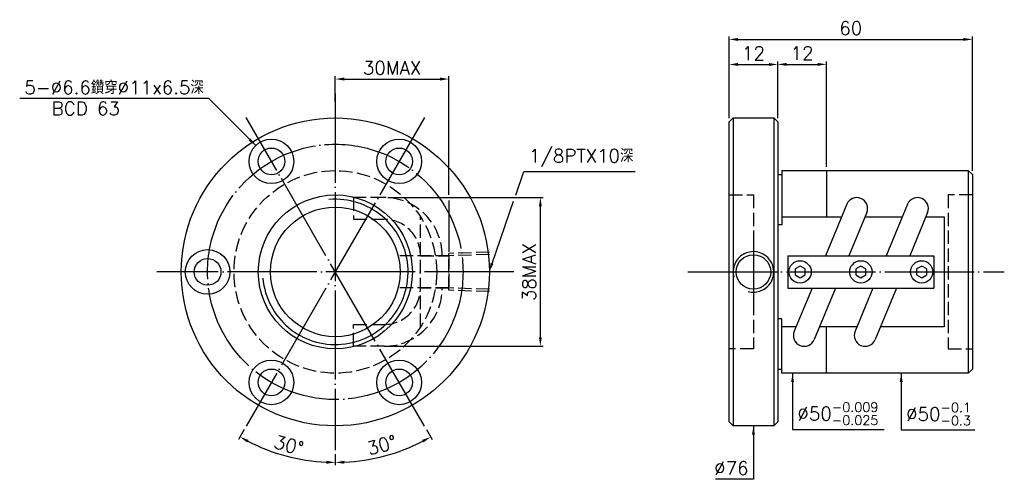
# Model space of a CAD drawing. Header units: millimetres. Extents: x -75 to 168, y 149 to 262.
import ezdxf
from ezdxf.enums import TextEntityAlignment as Align

# ---------------------------------------------------------------- set-up
doc = ezdxf.new("R2010")
doc.units = ezdxf.units.MM
doc.header["$LTSCALE"] = 1.1
for name, pattern in [('CENTER', [22, 20, -1, 0, -1]), ('DASHED', [4, 3, -1]), ('THIN', [200000, 200000, 0])]:
    doc.linetypes.add(name, pattern=pattern)
for name, color, linetype in [('NT', 7, 'Continuous'), ('NT-DIM', 2, 'Continuous'), ('SH', 7, 'Continuous')]:
    doc.layers.add(name, color=color, linetype=linetype)
doc.styles.get("Standard").update_dxf_attribs({"font": 'simplex.shx', "bigfont": 'chineset.shx'})
doc.dimstyles.new('ISO-25', dxfattribs={"dimscale": 1.1, "dimtxt": 3, "dimasz": 2, "dimexe": 0.646, "dimexo": 0.862, "dimgap": 1, "dimtad": 1, "dimdec": 3, "dimdsep": 46, "dimtxsty": 'Standard', "dimcen": 1.5, "dimclrd": 256, "dimclre": 256, "dimclrt": 256, "dimazin": 2, "dimtfac": 1, "dimtdec": 3, "dimtmove": 0, "dimatfit": 3, "dimfxl": 0, "dimtolj": 1, "dimlwd": -1, "dimlwe": -1, "dimarcsym": 0})

# ---------------------------------------------------------------- blocks, each defined once
blk = doc.blocks.new('*D49')
at = {"layer": 'Defpoints', "color": 0}
for p in [(112, 251.2), (100, 238), (112, 238)]:
    blk.add_point(p, dxfattribs=at)
at = {"layer": 'NT-DIM'}
for p, q in [((100, 238.95), (100, 251.91)), ((102.2, 251.2), (109.8, 251.2)), ((112, 238.95), (112, 251.91))]:
    blk.add_line(p, q, dxfattribs=at)
for points in [[(102.2, 251.57), (102.2, 250.83), (100, 251.2)], [(109.8, 251.57), (109.8, 250.83), (112, 251.2)]]:
    blk.add_solid(points, dxfattribs=at)
at = {"layer": 'NT-DIM', "insert": (106, 253.95), "char_height": 3.3, "attachment_point": 5}
blk.add_mtext('\\A1;12', dxfattribs=at)
blk = doc.blocks.new('*D51')
at = {"layer": 'Defpoints', "color": 0}
for p in [(30.87, 247.6), (2.87, 241), (30.87, 204)]:
    blk.add_point(p, dxfattribs=at)
at = {"layer": 'NT-DIM'}
for p, q in [((2.87, 241.95), (2.87, 248.31)), ((5.07, 247.6), (28.67, 247.6))]:
    blk.add_line(p, q, dxfattribs=at)
for points in [[(5.07, 247.97), (5.07, 247.23), (2.87, 247.6)], [(28.67, 247.97), (28.67, 247.23), (30.87, 247.6)]]:
    blk.add_solid(points, dxfattribs=at)
at = {"layer": 'NT-DIM', "insert": (16.87, 250.35), "char_height": 3.3, "attachment_point": 5}
blk.add_mtext('\\A1;30MAX', dxfattribs=at)
blk = doc.blocks.new('*D52')
at = {"layer": 'Defpoints', "color": 0}
for p in [(14.88, 218.35), (53.44, 218.35), (14.88, 181.65)]:
    blk.add_point(p, dxfattribs=at)
at = {"layer": 'NT-DIM'}
for p, q in [((15.83, 218.35), (54.16, 218.35)), ((53.44, 183.85), (53.44, 216.15)), ((15.83, 181.65), (54.16, 181.65))]:
    blk.add_line(p, q, dxfattribs=at)
for points in [[(53.08, 216.15), (53.81, 216.15), (53.44, 218.35)], [(53.08, 183.85), (53.81, 183.85), (53.44, 181.65)]]:
    blk.add_solid(points, dxfattribs=at)
at = {"layer": 'NT-DIM', "insert": (50.69, 200), "char_height": 3.3, "attachment_point": 5, "rotation": 90}
blk.add_mtext('\\A1;38MAX', dxfattribs=at)
blk = doc.blocks.new('*D66')
at = {"layer": 'Defpoints', "color": 0}
for p in [(2.87, 244), (24.87, 238.11), (-19.13, 161.89), (-13.22, 155.8), (2.87, 156)]:
    blk.add_point(p, dxfattribs=at)
at = {"layer": 'NT-DIM'}
for p, q in [((-19.61, 161.07), (-21, 158.65)), ((2.87, 155.05), (2.87, 152.26))]:
    blk.add_line(p, q, dxfattribs=at)
blk.add_arc((2.87, 200), 47.03, 242.6803, 267.3197, dxfattribs=at)
for points in [[(-18.89, 157.89), (-18.54, 158.53), (-20.65, 159.27)], [(0.68, 153.38), (0.66, 152.65), (2.87, 152.97)]]:
    blk.add_solid(points, dxfattribs=at)
at = {"layer": 'NT-DIM', "insert": (-8.59, 157.23), "char_height": 3.3, "attachment_point": 5, "rotation": 345}
blk.add_mtext('\\A1;30°', dxfattribs=at)
blk = doc.blocks.new('*D67')
at = {"layer": 'Defpoints', "color": 0}
for p in [(2.87, 244), (-19.13, 238.11), (24.87, 161.89), (2.87, 156), (11.03, 153.68)]:
    blk.add_point(p, dxfattribs=at)
at = {"layer": 'NT-DIM'}
for p, q in [((25.34, 161.07), (26.74, 158.65)), ((2.87, 155.05), (2.87, 152.26))]:
    blk.add_line(p, q, dxfattribs=at)
blk.add_arc((2.87, 200), 47.03, 272.6803, 297.3197, dxfattribs=at)
for points in [[(24.28, 158.53), (24.63, 157.89), (26.38, 159.27)], [(5.08, 152.65), (5.06, 153.38), (2.87, 152.97)]]:
    blk.add_solid(points, dxfattribs=at)
at = {"layer": 'NT-DIM', "insert": (14.33, 157.23), "char_height": 3.3, "attachment_point": 5, "rotation": 15}
blk.add_mtext('\\A1;30°', dxfattribs=at)
blk = doc.blocks.new('*D68')
at = {"layer": 'Defpoints', "color": 0}
for p in [(160, 257.38), (100, 237), (160, 224)]:
    blk.add_point(p, dxfattribs=at)
at = {"layer": 'NT-DIM'}
for p, q in [((100, 237.95), (100, 258.09)), ((160, 224.95), (160, 258.09)), ((102.2, 257.38), (157.8, 257.38))]:
    blk.add_line(p, q, dxfattribs=at)
for points in [[(102.2, 257.75), (102.2, 257.02), (100, 257.38)], [(157.8, 257.75), (157.8, 257.02), (160, 257.38)]]:
    blk.add_solid(points, dxfattribs=at)
at = {"layer": 'NT-DIM', "insert": (130, 260.13), "char_height": 3.3, "attachment_point": 5}
blk.add_mtext('\\A1;60', dxfattribs=at)
blk = doc.blocks.new('*D70')
at = {"layer": 'Defpoints', "color": 0}
for p in [(124, 251.22), (112, 237), (124, 225)]:
    blk.add_point(p, dxfattribs=at)
at = {"layer": 'NT-DIM'}
for p, q in [((112, 237.95), (112, 251.93)), ((114.2, 251.22), (121.8, 251.22)), ((124, 225.95), (124, 251.93))]:
    blk.add_line(p, q, dxfattribs=at)
for points in [[(114.2, 251.59), (114.2, 250.85), (112, 251.22)], [(121.8, 251.59), (121.8, 250.85), (124, 251.22)]]:
    blk.add_solid(points, dxfattribs=at)
at = {"layer": 'NT-DIM', "insert": (118, 253.97), "char_height": 3.3, "attachment_point": 5}
blk.add_mtext('\\A1;12', dxfattribs=at)

msp = doc.modelspace()

# ---------------------------------------------------------------- linework, layer by layer
at = {"layer": 'NT', "color": 3, "linetype": 'CENTER'}
for p, q in [((2.8674, 244), (2.8674, 156)), ((24.8674, 238.1051), (-19.1326, 161.8949)), ((24.8674, 161.8949), (-19.1326, 238.1051)), ((46.8674, 200), (-41.1326, 200))]:
    msp.add_line(p, q, dxfattribs=at)
at = {"layer": 'NT', "color": 7, "linetype": 'Continuous'}
for p, q in [((100, 237), (101, 238)), ((101, 238), (111, 238)), ((101, 238), (101, 162)), ((111, 238), (112, 237)), ((111, 238), (111, 162)), ((100, 163), (100, 237)), ((112, 237), (112, 163)), ((112, 224), (113, 224)), ((113, 225), (113, 211.619)), ((113, 225), (159, 225)), ((124, 225), (124, 213.5647)), ((159, 225), (159, 175)), ((159, 225), (160, 224)), ((160, 224), (160, 176)), ((128.9928, 216.6928), (123.7521, 204)), ((143.9928, 216.6928), (138.7521, 204)), ((133.9472, 214.6472), (129.551, 204)), ((148.9472, 214.6472), (144.551, 204)), ((113, 211.619), (112, 211.619)), ((114.5, 204), (150.5, 204)), ((114.5, 204), (114.5, 196)), ((150.5, 204), (150.5, 196)), ((114.5, 196), (150.5, 196)), ((120.449, 196), (116.0528, 185.3528)), ((126.2479, 196), (121.0072, 183.3072)), ((135.449, 196), (131.0528, 185.3528)), ((141.2479, 196), (136.0072, 183.3072)), ((113, 188.381), (112, 188.381)), ((113, 175), (113, 188.381)), ((124, 175), (124, 186.4353)), ((112, 176), (113, 176)), ((159, 175), (113, 175)), ((160, 176), (159, 175)), ((101, 162), (100, 163)), ((112, 163), (111, 162)), ((111, 162), (101, 162))]:
    msp.add_line(p, q, dxfattribs=at)
at = {"layer": 'NT', "color": 1, "linetype": 'DASHED'}
for p, q in [((100, 219), (106, 219)), ((106, 219), (106, 181)), ((160, 219), (154, 219)), ((154, 219), (154, 181)), ((23.8674, 186.4353), (23.8674, 213.5647)), ((23.8674, 204), (30.8674, 204)), ((30.8674, 204), (30.8674, 196)), ((30.8674, 196), (23.8674, 196)), ((106, 181), (100, 181)), ((154, 181), (160, 181))]:
    msp.add_line(p, q, dxfattribs=at)
for points in [[(14.8788, 218.3486), (7.3603, 218.3486), (7.3603, 212.9886), (14.8788, 212.9886)], [(14.8788, 181.6514), (7.3603, 181.6514), (7.3603, 187.0114), (14.8788, 187.0114)]]:
    msp.add_lwpolyline(points, dxfattribs=at)
at = {"layer": 'NT', "color": 7, "linetype": 'Continuous'}
for points in [[(113, 213.5647), (127.7013, 213.5647)], [(133.5002, 213.5647), (142.7013, 213.5647)], [(148.5002, 213.5647), (153, 213.5647), (153, 186.4353), (137.2987, 186.4353)], [(116.4998, 186.4353), (113, 186.4353)], [(131.4998, 186.4353), (122.2987, 186.4353)]]:
    msp.add_lwpolyline(points, dxfattribs=at)
for points in [[(117.5, 201.4434), (116.25, 200.7217), (116.25, 199.2783), (117.5, 198.5566), (118.75, 199.2783), (118.75, 200.7217)], [(132.5, 201.4434), (131.25, 200.7217), (131.25, 199.2783), (132.5, 198.5566), (133.75, 199.2783), (133.75, 200.7217)], [(147.5, 201.4434), (146.25, 200.7217), (146.25, 199.2783), (147.5, 198.5566), (148.75, 199.2783), (148.75, 200.7217)]]:
    msp.add_lwpolyline(points, close=True, dxfattribs=at)
for centre, radius in [((2.8674, 200), 38), ((-12.8826, 227.2798), 5.5), ((18.6174, 227.2798), 5.5), ((-12.8826, 227.2798), 3.3), ((18.6174, 227.2798), 3.3), ((2.8674, 200), 19), ((2.8674, 200), 16), ((-28.6326, 200), 5.5), ((-28.6326, 200), 3.3), ((117.5, 200), 2.75), ((132.5, 200), 2.75), ((147.5, 200), 2.75), ((-12.8826, 172.7202), 5.5), ((18.6174, 172.7202), 5.5), ((-12.8826, 172.7202), 3.3), ((18.6174, 172.7202), 3.3)]:
    msp.add_circle(centre, radius, dxfattribs=at)
at = {"layer": 'NT', "color": 3, "linetype": 'CENTER'}
msp.add_circle((2.8674, 200), 31.5, dxfattribs=at)
at = {"layer": 'NT', "color": 1, "linetype": 'DASHED'}
msp.add_circle((2.8674, 200), 25, dxfattribs=at)
at = {"layer": 'NT', "color": 5, "linetype": 'THIN'}
msp.add_arc((2.8674, 200), 17.938, 185, 95, dxfattribs=at)
at = {"layer": 'NT', "color": 1, "linetype": 'DASHED'}
for centre, radius, start, end in [((14.8788, 204), 14.3486, 0, 90), ((14.8788, 204), 8.9886, 0, 90), ((14.8788, 196), 14.3486, 270, 0), ((14.8788, 196), 8.9886, 270, 0)]:
    msp.add_arc(centre, radius, start, end, dxfattribs=at)
at = {"layer": 'NT', "color": 7, "linetype": 'Continuous'}
for centre, start, end in [((131.47, 215.67), 337.564716, 157.564716), ((146.47, 215.67), 337.564716, 157.564716), ((118.53, 184.33), 157.564716, 337.564716), ((133.53, 184.33), 157.564716, 337.564716)]:
    msp.add_arc(centre, 2.68, start, end, dxfattribs=at)
at = {"layer": 'NT-DIM'}
for p, q in [((30.8674, 218.9963), (30.8674, 248.3106)), ((30.8674, 217.6515), (30.8674, 204.9482))]:
    msp.add_line(p, q, dxfattribs=at)
for points in [[(47.3604, 218.9346), (49.3976, 224.817), (49.4974, 224.8095), (76.8402, 224.8095)], [(41.5226, 202.0789), (46.8523, 217.4677)]]:
    msp.add_lwpolyline(points, dxfattribs=at)
at = {"layer": 'NT-DIM', "color": 7, "linetype": 'Continuous'}
msp.add_circle((106, 200), 4.25, dxfattribs=at)
at = {"layer": 'NT-DIM', "color": 5, "linetype": 'THIN'}
msp.add_arc((106, 200), 5, 255, 195, dxfattribs=at)
at = {"layer": 'NT-DIM'}
msp.add_solid([(41.869, 201.9589), (40.8026, 200), (41.1761, 202.1988)], dxfattribs=at)
at = {"layer": 'SH', "color": 3, "linetype": 'CENTER'}
for p, q in [((106, 207.3878), (106, 192.2257)), ((89.8168, 200), (167.8732, 200))]:
    msp.add_line(p, q, dxfattribs=at)
at = {"layer": 'SH', "color": 1, "linetype": 'DASHED'}
for p, q in [((40.8674, 204.864), (30.8723, 204.5516)), ((30.8723, 195.4484), (30.8723, 204.5516)), ((40.8674, 204.283), (30.8723, 203.9706)), ((30.8723, 203.9706), (18.3669, 203.9706)), ((30.8723, 196.0294), (18.3669, 196.0294)), ((40.8674, 195.717), (30.8723, 196.0294)), ((40.8674, 195.136), (30.8723, 195.4484))]:
    msp.add_line(p, q, dxfattribs=at)

# ---------------------------------------------------------------- texts
at = {"layer": 'NT-DIM'}
msp.add_text('BCD 63', height=3.3, dxfattribs=at).set_placement((-58.6794, 241.969), align=Align.TOP_CENTER)
at = {"layer": 'NT-DIM', "char_height": 3.3}
for s, insert, attachment_point in [('5-%%C6.6鑽穿%%C11x6.5深', (-29.5679, 243.8654), 9), ('\\A1;1/8PTX10深', (50.5974, 225.9095), 7), ('\\A1;\\A1;%%C50{\\H0.7x;\\S-0.009^ -0.025;}', (116.8427, 162.2302), 7), ('\\A1;%%C50{\\H0.7x;\\S-0.1^ -0.3;}', (143.6496, 162.1295), 7), ('\\A1;%%c76', (104.8, 149.9), 9)]:
    msp.add_mtext(s, dxfattribs=dict(at, insert=insert, attachment_point=attachment_point))

# ---------------------------------------------------------------- dimensions: what is measured, and where the dimension line sits
at = {"layer": 'NT-DIM'}
for base, p1, p2, picture, middle in [((160, 257.3831), (100, 237), (160, 224), '*D68', (130, 260.1331)), ((112, 251.2), (100, 238), (112, 238), '*D49', (106, 253.95)), ((124, 251.2192), (112, 237), (124, 225), '*D70', (118, 253.9692))]:
    dim = msp.add_linear_dim(base=base, p1=p1, p2=p2, dimstyle='ISO-25', dxfattribs=at)
    dim.commit()
    dim.dimension.update_dxf_attribs({"geometry": picture, "text_midpoint": middle})
dim = msp.add_linear_dim(base=(30.8674, 247.6), p1=(2.8674, 241), p2=(30.8674, 204), text='30MAX', dimstyle='ISO-25', override={"dimse2": 1}, dxfattribs=at)
dim.commit()
dim.dimension.update_dxf_attribs({"geometry": '*D51', "text_midpoint": (16.8674, 250.35)})
for base, line2, picture, middle in [((-13.219, 155.8029), ((24.8674, 238.1051), (-19.1326, 161.8949)), '*D66', (-8.594, 157.2253)), ((11.0347, 153.6809), ((-19.1326, 238.1051), (24.8674, 161.8949)), '*D67', (14.3289, 157.2253))]:
    dim = msp.add_angular_dim_2l(base=base, line1=((2.8674, 244), (2.8674, 156)), line2=line2, dimstyle='ISO-25', dxfattribs=at)
    dim.commit()
    dim.dimension.update_dxf_attribs({"geometry": picture, "text_midpoint": middle})
dim = msp.add_linear_dim(base=(53.4444, 218.349), p1=(14.8784, 181.651), p2=(14.8784, 218.349), angle=90, text='38MAX', dimstyle='ISO-25', dxfattribs=at)
dim.commit()
dim.dimension.update_dxf_attribs({"geometry": '*D52', "text_midpoint": (53.4444, 200), "dimtype": 160})

# ---------------------------------------------------------------- leaders
at = {"layer": 'NT-DIM', "annotation_type": 0, "has_hookline": 1}
for points, hookline_direction, text_width in [([(-16.7716, 231.169), (-28.3679, 242.7654), (-28.4679, 242.7654)], 1, 45.4143), ([(115.6427, 175), (115.6427, 161.1302), (115.7427, 161.1302)], 0, 21.3714), ([(142.4496, 175), (142.4496, 161.0295), (142.5496, 161.0295)], 0, 16.9714), ([(106, 162), (106, 148.8), (105.9, 148.8)], 1, 8.1714)]:
    msp.add_leader(points, dimstyle='ISO-25', dxfattribs=dict(at, hookline_direction=hookline_direction, text_width=text_width))

doc.saveas('drawing.dxf')
